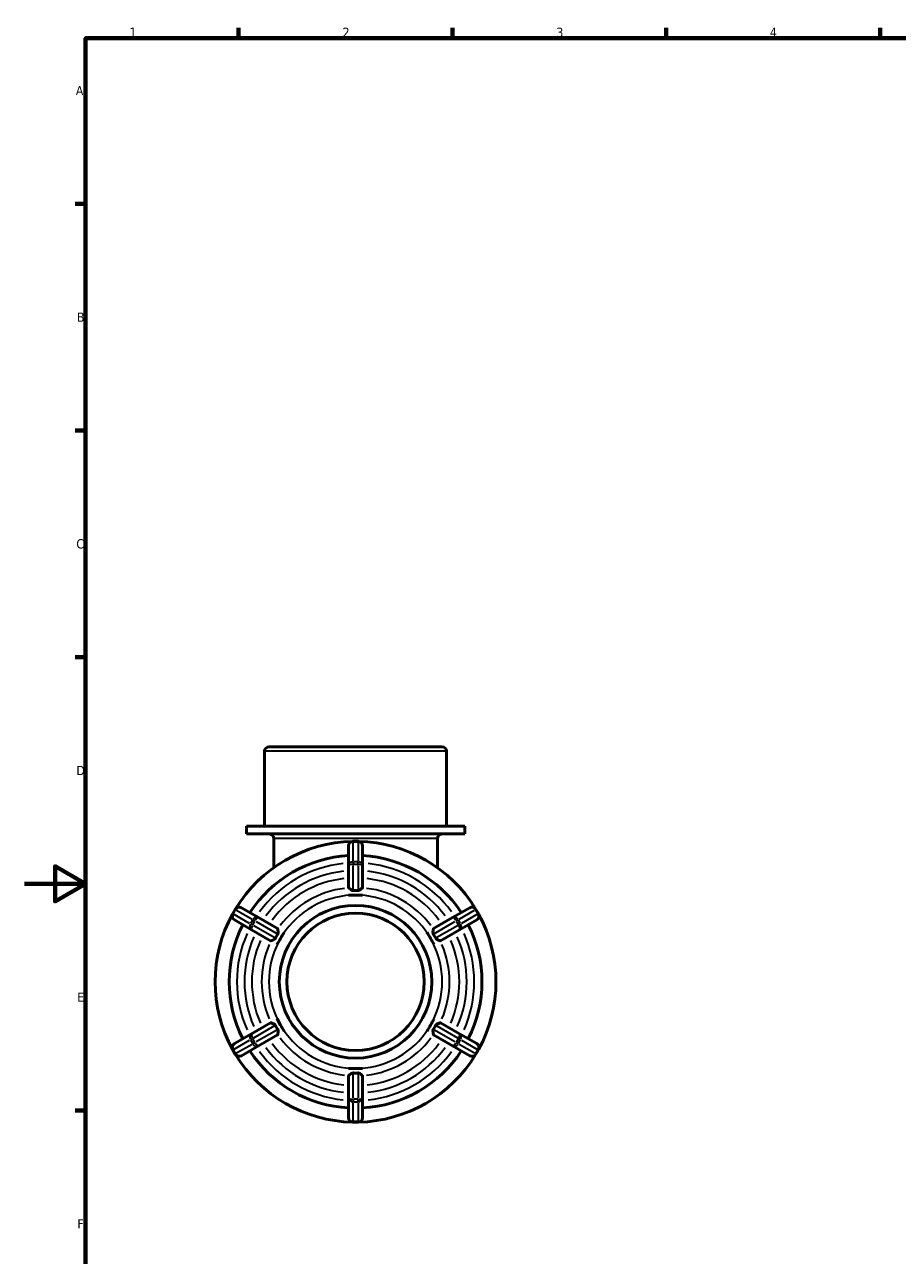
# Model space of a CAD drawing. Header units: millimetres. Extents: x 0 to 899, y -243 to 624.
# Tile 4 of 8: x 0 to 286, y 175 to 578. Entities that reach past the tile are written whole.
import ezdxf

# ---------------------------------------------------------------- set-up
doc = ezdxf.new("R2010")
doc.units = ezdxf.units.MM
for name, color, linetype, lineweight in [('Border (ANSI)', 7, 'Continuous', 70), ('Visible (ANSI)', 7, 'Continuous', 50), ('Visible Narrow (ANSI)', 7, 'Continuous', 35)]:
    doc.layers.add(name, color=color, linetype=linetype, lineweight=lineweight)
doc.styles.add('Note Text (ANSI)', font='tahoma.ttf')

# ---------------------------------------------------------------- blocks, each defined once
blk = doc.blocks.new('Borders Default Border')
at = {"layer": 'Border (ANSI)'}
for p, q in [((70.08, 574), (70.08, 577.45)), ((140.17, 574), (140.17, 577.45)), ((210.25, 574), (210.25, 577.45)), ((280.33, 574), (280.33, 577.45)), ((20, 519.75), (16.55, 519.75)), ((20, 445.5), (16.55, 445.5)), ((20, 371.25), (16.55, 371.25)), ((20, 222.75), (16.55, 222.75))]:
    blk.add_line(p, q, dxfattribs=at)
at = {"layer": 'Border (ANSI)', "flags": 128}
for points in [[(20, 20), (20, 574), (821, 574), (821, 20), (20, 20)], [(0, 297), (20, 297), (10, 302.77), (10, 291.23), (20, 297)]]:
    blk.add_lwpolyline(points, dxfattribs=at)
at = {"layer": 'Border (ANSI)', "char_height": 3.05, "attachment_point": 7, "style": 'Note Text (ANSI)'}
for s, insert in [('1', (34.35, 574.4)), ('2', (104.2, 574.4)), ('3', (174.26, 574.34)), ('4', (244.23, 574.4)), ('A', (16.78, 555.35)), ('B', (17.15, 481.1)), ('C', (16.95, 406.8)), ('D', (16.96, 332.6)), ('E', (17.21, 258.35)), ('F', (17.29, 184.1))]:
    blk.add_mtext(s, dxfattribs=dict(at, insert=insert))

msp = doc.modelspace()

# ---------------------------------------------------------------- linework, layer by layer
at = {"layer": 'Visible (ANSI)'}
for p, q in [((78.652, 315.927), (78.652, 340.427)), ((80.152, 341.927), (136.766, 341.927)), ((138.266, 315.927), (138.266, 340.427)), ((144.227, 315.927), (72.69, 315.927)), ((72.69, 313.327), (72.69, 315.927)), ((144.227, 313.327), (144.227, 315.927)), ((144.227, 313.327), (72.69, 313.327)), ((81.632, 302.295), (81.632, 311.827)), ((109.259, 310.927), (107.659, 310.927)), ((135.285, 302.295), (135.285, 311.827)), ((106.159, 309.427), (106.159, 302.936)), ((110.759, 302.936), (110.759, 309.427)), ((106.159, 302.936), (106.159, 295.789)), ((110.759, 295.789), (110.759, 302.936)), ((106.159, 293.307), (106.159, 293.313)), ((108.459, 293.307), (106.159, 293.307)), ((106.159, 293.306), (106.159, 293.307)), ((110.759, 293.307), (108.459, 293.307)), ((110.759, 293.313), (110.759, 293.307)), ((110.759, 293.307), (110.759, 293.306)), ((69.021, 288.62), (68.221, 287.235)), ((76.692, 285.923), (71.07, 289.169)), ((145.847, 289.169), (140.225, 285.923)), ((148.696, 287.235), (147.896, 288.62)), ((68.77, 285.186), (74.392, 281.94)), ((82.881, 282.35), (76.692, 285.923)), ((140.225, 285.923), (134.036, 282.35)), ((142.525, 281.94), (148.147, 285.186)), ((74.392, 281.94), (80.581, 278.366)), ((83.881, 279.117), (82.731, 277.125)), ((85.031, 281.109), (83.881, 279.117)), ((85.026, 281.112), (85.031, 281.109)), ((85.031, 281.109), (85.032, 281.108)), ((131.885, 281.108), (131.886, 281.109)), ((131.886, 281.109), (131.891, 281.112)), ((133.036, 279.117), (131.886, 281.109)), ((134.186, 277.125), (133.036, 279.117)), ((136.336, 278.366), (142.525, 281.94)), ((82.731, 277.125), (82.726, 277.128)), ((82.732, 277.125), (82.731, 277.125)), ((134.186, 277.125), (134.185, 277.125)), ((134.191, 277.128), (134.186, 277.125)), ((80.581, 251.488), (74.392, 247.915)), ((82.726, 252.726), (82.731, 252.729)), ((82.731, 252.729), (82.732, 252.73)), ((82.731, 252.729), (83.881, 250.737)), ((83.881, 250.737), (85.031, 248.746)), ((131.886, 248.746), (133.036, 250.737)), ((133.036, 250.737), (134.186, 252.729)), ((134.185, 252.73), (134.186, 252.729)), ((134.186, 252.729), (134.191, 252.726)), ((142.525, 247.915), (136.336, 251.488)), ((74.392, 247.915), (68.77, 244.669)), ((76.692, 243.931), (82.881, 247.505)), ((85.031, 248.746), (85.026, 248.743)), ((85.032, 248.746), (85.031, 248.746)), ((131.886, 248.746), (131.885, 248.746)), ((131.891, 248.743), (131.886, 248.746)), ((134.036, 247.505), (140.225, 243.931)), ((148.147, 244.669), (142.525, 247.915)), ((68.221, 242.62), (69.021, 241.235)), ((71.07, 240.686), (76.692, 243.931)), ((140.225, 243.931), (145.847, 240.686)), ((147.896, 241.235), (148.696, 242.62)), ((106.159, 236.548), (106.159, 236.549)), ((106.159, 236.548), (108.459, 236.548)), ((106.159, 236.542), (106.159, 236.548)), ((106.159, 234.066), (106.159, 226.919)), ((108.459, 236.548), (110.759, 236.548)), ((110.759, 236.549), (110.759, 236.548)), ((110.759, 236.548), (110.759, 236.542)), ((110.759, 226.919), (110.759, 234.066)), ((106.159, 226.919), (106.159, 220.427)), ((110.759, 220.427), (110.759, 226.919)), ((107.659, 218.927), (109.259, 218.927))]:
    msp.add_line(p, q, dxfattribs=at)
for radius in [25, 22.5]:
    msp.add_circle((108.459, 264.927), radius, dxfattribs=at)
for centre, radius, start, end in [((80.152, 340.427), 1.5, 90, 180), ((136.766, 340.427), 1.5, 0, 90), ((108.459, 264.927), 46, 91.21568, 148.78432), ((80.132, 311.827), 1.5, 0, 90), ((107.659, 309.427), 1.5, 90, 180), ((109.259, 309.427), 1.5, 0, 90), ((108.459, 264.927), 46, 31.21568, 88.78432), ((136.785, 311.827), 1.5, 90, 180), ((108.459, 264.927), 41.4, 93.18474, 146.81526), ((108.459, 264.927), 41.4, 33.18474, 86.81526), ((108.459, 264.927), 46, 151.21568, 208.78432), ((69.52, 286.485), 1.5, 150, 240), ((70.32, 287.87), 1.5, 60, 150), ((146.597, 287.87), 1.5, 30, 120), ((147.397, 286.485), 1.5, 300, 30), ((108.459, 264.927), 46, 331.21568, 28.78432), ((108.459, 264.927), 41.4, 153.18474, 206.81526), ((108.459, 264.927), 41.4, 333.18474, 26.81526), ((69.52, 243.37), 1.5, 120, 210), ((108.459, 264.927), 41.4, 213.18474, 266.81526), ((108.459, 264.927), 41.4, 273.18474, 326.81526), ((147.397, 243.37), 1.5, 330, 60), ((70.32, 241.985), 1.5, 210, 300), ((108.459, 264.927), 46, 211.21568, 268.78432), ((108.459, 264.927), 46, 271.21568, 328.78432), ((146.597, 241.985), 1.5, 240, 330), ((107.659, 220.427), 1.5, 180, 270), ((109.259, 220.427), 1.5, 270, 0)]:
    msp.add_arc(centre, radius, start, end, dxfattribs=at)
for points, knots in [([(106.242, 295.642), (106.189, 295.686), (106.162, 295.733), (106.159, 295.778), (106.159, 295.782), (106.159, 295.785), (106.159, 295.789)], [0.944792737, 0.944792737, 0.944792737, 0.944792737, 0.998013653, 0.998013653, 0.998013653, 1.002160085, 1.002160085, 1.002160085, 1.002160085]), ([(107.659, 294.805), (107.646, 294.805), (107.633, 294.804), (107.552, 294.806), (107.482, 294.818), (107.282, 294.885), (107.16, 294.955), (106.87, 295.146), (106.678, 295.296), (106.4, 295.515), (106.305, 295.59), (106.242, 295.642)], [-0.3278543, -0.3278543, -0.3278543, -0.3278543, -0.32102866, -0.32102866, -0.28557711, -0.28557711, -0.22645478, -0.22645478, -0.13227104, -0.13227104, -0.06587854, -0.06587854, -0.06587854, -0.06587854]), ([(109.259, 294.805), (108.985, 294.819), (108.716, 294.825), (108.459, 294.825), (108.201, 294.825), (107.932, 294.819), (107.659, 294.805)], [-0.0773495, -0.0773495, -0.0773495, -0.0773495, 0, 0, 0, 0.0773495, 0.0773495, 0.0773495, 0.0773495]), ([(110.675, 295.642), (110.639, 295.612), (110.592, 295.575), (110.394, 295.418), (110.205, 295.267), (109.9, 295.047), (109.776, 294.964), (109.589, 294.871), (109.515, 294.84), (109.379, 294.809), (109.319, 294.802), (109.259, 294.805)], [-0.64167742, -0.64167742, -0.64167742, -0.64167742, -0.59783819, -0.59783819, -0.48168978, -0.48168978, -0.40472268, -0.40472268, -0.3610875, -0.3610875, -0.32788637, -0.32788637, -0.32788637, -0.32788637]), ([(110.759, 295.789), (110.759, 295.785), (110.758, 295.782), (110.758, 295.778), (110.755, 295.733), (110.728, 295.686), (110.675, 295.642)], [0.993867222, 0.993867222, 0.993867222, 0.993867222, 0.998013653, 0.998013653, 0.998013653, 1.05123457, 1.05123457, 1.05123457, 1.05123457]), ([(82.881, 282.35), (82.885, 282.348), (82.888, 282.346), (82.891, 282.344), (82.929, 282.319), (82.956, 282.272), (82.967, 282.205)], [0.993867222, 0.993867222, 0.993867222, 0.993867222, 0.998013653, 0.998013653, 0.998013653, 1.05123457, 1.05123457, 1.05123457, 1.05123457]), ([(133.95, 282.205), (133.961, 282.272), (133.989, 282.319), (134.026, 282.344), (134.029, 282.346), (134.032, 282.348), (134.036, 282.35)], [0.944792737, 0.944792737, 0.944792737, 0.944792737, 0.998013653, 0.998013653, 0.998013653, 1.002160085, 1.002160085, 1.002160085, 1.002160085]), ([(80.75, 278.365), (80.686, 278.341), (80.632, 278.341), (80.591, 278.361), (80.588, 278.363), (80.585, 278.365), (80.581, 278.366)], [0.944792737, 0.944792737, 0.944792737, 0.944792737, 0.998013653, 0.998013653, 0.998013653, 1.002160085, 1.002160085, 1.002160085, 1.002160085]), ([(82.183, 279.174), (82.178, 279.162), (82.171, 279.15), (82.129, 279.08), (82.083, 279.025), (81.909, 278.872), (81.762, 278.793), (81.422, 278.631), (81.198, 278.541), (80.905, 278.425), (80.815, 278.389), (80.75, 278.365)], [-0.32023922, -0.32023922, -0.32023922, -0.32023922, -0.31350329, -0.31350329, -0.27845511, -0.27845511, -0.21193135, -0.21193135, -0.1202528, -0.1202528, -0.06531857, -0.06531857, -0.06531857, -0.06531857]), ([(82.983, 280.559), (82.835, 280.329), (82.696, 280.099), (82.567, 279.876), (82.438, 279.653), (82.309, 279.417), (82.183, 279.174)], [-0.0773495, -0.0773495, -0.0773495, -0.0773495, 0, 0, 0, 0.0773495, 0.0773495, 0.0773495, 0.0773495]), ([(82.967, 282.205), (82.983, 282.108), (83.005, 281.959), (83.064, 281.54), (83.101, 281.266), (83.099, 280.953), (83.093, 280.833), (83.039, 280.66), (83.015, 280.608), (82.983, 280.559)], [-0.66542543, -0.66542543, -0.66542543, -0.66542543, -0.55653562, -0.55653562, -0.40506052, -0.40506052, -0.34389902, -0.34389902, -0.31467124, -0.31467124, -0.31467124, -0.31467124]), ([(133.934, 280.559), (133.925, 280.573), (133.917, 280.586), (133.878, 280.659), (133.854, 280.725), (133.81, 280.948), (133.815, 281.111), (133.843, 281.485), (133.879, 281.726), (133.924, 282.04), (133.939, 282.137), (133.95, 282.205)], [-0.31683091, -0.31683091, -0.31683091, -0.31683091, -0.30884428, -0.30884428, -0.27564244, -0.27564244, -0.2111584, -0.2111584, -0.11987944, -0.11987944, -0.06514436, -0.06514436, -0.06514436, -0.06514436]), ([(134.734, 279.174), (134.608, 279.417), (134.479, 279.653), (134.35, 279.876), (134.221, 280.099), (134.082, 280.329), (133.934, 280.559)], [1.85438914, 1.85438914, 1.85438914, 1.85438914, 1.93173864, 1.93173864, 1.93173864, 2.00908814, 2.00908814, 2.00908814, 2.00908814]), ([(136.167, 278.365), (136.155, 278.369), (136.142, 278.374), (136.017, 278.422), (135.852, 278.487), (135.488, 278.637), (135.305, 278.715), (135.037, 278.861), (134.93, 278.932), (134.802, 279.064), (134.764, 279.115), (134.734, 279.174)], [-0.63194598, -0.63194598, -0.63194598, -0.63194598, -0.62007062, -0.62007062, -0.5235082, -0.5235082, -0.43472722, -0.43472722, -0.36719868, -0.36719868, -0.33043744, -0.33043744, -0.33043744, -0.33043744]), ([(136.336, 278.366), (136.332, 278.365), (136.329, 278.363), (136.326, 278.361), (136.285, 278.341), (136.231, 278.341), (136.167, 278.365)], [0.993867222, 0.993867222, 0.993867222, 0.993867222, 0.998013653, 0.998013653, 0.998013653, 1.051234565, 1.051234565, 1.051234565, 1.051234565]), ([(80.581, 251.488), (80.585, 251.49), (80.588, 251.492), (80.591, 251.493), (80.632, 251.513), (80.686, 251.514), (80.75, 251.49)], [0.993867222, 0.993867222, 0.993867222, 0.993867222, 0.998013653, 0.998013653, 0.998013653, 1.051234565, 1.051234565, 1.051234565, 1.051234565]), ([(80.75, 251.49), (80.762, 251.485), (80.775, 251.48), (80.9, 251.432), (81.065, 251.367), (81.43, 251.218), (81.612, 251.139), (81.88, 250.993), (81.987, 250.923), (82.115, 250.791), (82.154, 250.739), (82.183, 250.681)], [-0.63194597, -0.63194597, -0.63194597, -0.63194597, -0.62007062, -0.62007062, -0.5235082, -0.5235082, -0.43472722, -0.43472722, -0.36719868, -0.36719868, -0.33043744, -0.33043744, -0.33043744, -0.33043744]), ([(82.183, 250.681), (82.309, 250.437), (82.438, 250.202), (82.567, 249.979), (82.696, 249.755), (82.835, 249.526), (82.983, 249.296)], [1.85438914, 1.85438914, 1.85438914, 1.85438914, 1.93173864, 1.93173864, 1.93173864, 2.00908814, 2.00908814, 2.00908814, 2.00908814]), ([(133.934, 249.296), (134.082, 249.526), (134.221, 249.755), (134.35, 249.979), (134.479, 250.202), (134.608, 250.437), (134.734, 250.681)], [-0.0773495, -0.0773495, -0.0773495, -0.0773495, 0, 0, 0, 0.0773495, 0.0773495, 0.0773495, 0.0773495]), ([(134.734, 250.681), (134.74, 250.693), (134.746, 250.704), (134.788, 250.775), (134.835, 250.83), (135.009, 250.983), (135.155, 251.062), (135.495, 251.224), (135.719, 251.313), (136.012, 251.43), (136.102, 251.465), (136.167, 251.49)], [-0.32023922, -0.32023922, -0.32023922, -0.32023922, -0.31350329, -0.31350329, -0.27845511, -0.27845511, -0.21193135, -0.21193135, -0.1202528, -0.1202528, -0.06531857, -0.06531857, -0.06531857, -0.06531857]), ([(136.167, 251.49), (136.231, 251.514), (136.285, 251.513), (136.326, 251.493), (136.329, 251.492), (136.332, 251.49), (136.336, 251.488)], [0.944792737, 0.944792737, 0.944792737, 0.944792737, 0.998013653, 0.998013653, 0.998013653, 1.002160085, 1.002160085, 1.002160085, 1.002160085]), ([(82.967, 247.65), (82.956, 247.582), (82.929, 247.536), (82.891, 247.51), (82.888, 247.508), (82.885, 247.506), (82.881, 247.505)], [0.944792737, 0.944792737, 0.944792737, 0.944792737, 0.998013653, 0.998013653, 0.998013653, 1.002160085, 1.002160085, 1.002160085, 1.002160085]), ([(82.983, 249.296), (82.992, 249.282), (83, 249.268), (83.039, 249.196), (83.063, 249.13), (83.107, 248.907), (83.102, 248.743), (83.074, 248.369), (83.038, 248.129), (82.993, 247.815), (82.978, 247.718), (82.967, 247.65)], [-0.31683091, -0.31683091, -0.31683091, -0.31683091, -0.30884428, -0.30884428, -0.27564244, -0.27564244, -0.2111584, -0.2111584, -0.11987944, -0.11987944, -0.06514436, -0.06514436, -0.06514436, -0.06514436]), ([(133.95, 247.65), (133.934, 247.746), (133.912, 247.896), (133.853, 248.314), (133.816, 248.588), (133.818, 248.901), (133.824, 249.022), (133.879, 249.195), (133.902, 249.247), (133.934, 249.296)], [-0.66542543, -0.66542543, -0.66542543, -0.66542543, -0.55653562, -0.55653562, -0.40506052, -0.40506052, -0.34389902, -0.34389902, -0.31467124, -0.31467124, -0.31467124, -0.31467124]), ([(134.036, 247.505), (134.032, 247.506), (134.029, 247.508), (134.026, 247.51), (133.989, 247.536), (133.961, 247.582), (133.95, 247.65)], [0.993867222, 0.993867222, 0.993867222, 0.993867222, 0.998013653, 0.998013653, 0.998013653, 1.05123457, 1.05123457, 1.05123457, 1.05123457]), ([(106.159, 234.066), (106.159, 234.069), (106.159, 234.073), (106.159, 234.076), (106.162, 234.122), (106.189, 234.169), (106.242, 234.213)], [0.993867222, 0.993867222, 0.993867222, 0.993867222, 0.998013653, 0.998013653, 0.998013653, 1.05123457, 1.05123457, 1.05123457, 1.05123457]), ([(106.242, 234.213), (106.278, 234.242), (106.325, 234.28), (106.523, 234.437), (106.712, 234.588), (107.017, 234.808), (107.141, 234.89), (107.328, 234.984), (107.402, 235.014), (107.539, 235.046), (107.598, 235.052), (107.659, 235.049)], [-0.64167742, -0.64167742, -0.64167742, -0.64167742, -0.59783819, -0.59783819, -0.48168978, -0.48168978, -0.40472268, -0.40472268, -0.3610875, -0.3610875, -0.32788637, -0.32788637, -0.32788637, -0.32788637]), ([(107.659, 235.049), (107.932, 235.036), (108.201, 235.03), (108.459, 235.03), (108.716, 235.03), (108.985, 235.036), (109.259, 235.049)], [1.85438914, 1.85438914, 1.85438914, 1.85438914, 1.93173864, 1.93173864, 1.93173864, 2.00908814, 2.00908814, 2.00908814, 2.00908814]), ([(109.259, 235.049), (109.271, 235.05), (109.284, 235.05), (109.365, 235.049), (109.435, 235.037), (109.635, 234.97), (109.757, 234.899), (110.047, 234.709), (110.239, 234.559), (110.517, 234.339), (110.612, 234.264), (110.675, 234.213)], [-0.3278543, -0.3278543, -0.3278543, -0.3278543, -0.32102866, -0.32102866, -0.28557711, -0.28557711, -0.22645478, -0.22645478, -0.13227104, -0.13227104, -0.06587854, -0.06587854, -0.06587854, -0.06587854]), ([(110.675, 234.213), (110.728, 234.169), (110.755, 234.122), (110.758, 234.076), (110.758, 234.073), (110.759, 234.069), (110.759, 234.066)], [0.944792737, 0.944792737, 0.944792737, 0.944792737, 0.998013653, 0.998013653, 0.998013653, 1.002160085, 1.002160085, 1.002160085, 1.002160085])]:
    msp.add_open_spline(points, degree=3, knots=knots, dxfattribs=at)
for points in [[(106.159, 293.313), (106.94, 293.305), (107.731, 293.307), (108.459, 293.307)], [(108.459, 293.307), (107.715, 293.307), (106.944, 293.308), (106.159, 293.306)], [(108.459, 293.307), (109.186, 293.307), (109.977, 293.305), (110.759, 293.313)], [(110.759, 293.306), (109.973, 293.308), (109.202, 293.307), (108.459, 293.307)], [(82.726, 277.128), (83.124, 277.801), (83.517, 278.487), (83.881, 279.117)], [(83.881, 279.117), (83.509, 278.473), (83.123, 277.806), (82.732, 277.125)], [(83.881, 279.117), (84.245, 279.747), (84.642, 280.431), (85.026, 281.112)], [(85.032, 281.108), (84.638, 280.429), (84.253, 279.761), (83.881, 279.117)], [(133.036, 279.117), (132.664, 279.761), (132.279, 280.429), (131.885, 281.108)], [(131.891, 281.112), (132.275, 280.431), (132.673, 279.747), (133.036, 279.117)], [(133.036, 279.117), (133.4, 278.487), (133.793, 277.801), (134.191, 277.128)], [(134.185, 277.125), (133.794, 277.806), (133.408, 278.473), (133.036, 279.117)], [(83.881, 250.737), (83.517, 251.367), (83.124, 252.054), (82.726, 252.726)], [(82.732, 252.73), (83.123, 252.049), (83.509, 251.382), (83.881, 250.737)], [(83.881, 250.737), (84.253, 250.093), (84.638, 249.426), (85.032, 248.746)], [(85.026, 248.743), (84.642, 249.424), (84.245, 250.108), (83.881, 250.737)], [(131.885, 248.746), (132.279, 249.426), (132.664, 250.093), (133.036, 250.737)], [(133.036, 250.737), (132.673, 250.108), (132.275, 249.424), (131.891, 248.743)], [(133.036, 250.737), (133.408, 251.382), (133.794, 252.049), (134.185, 252.73)], [(134.191, 252.726), (133.793, 252.054), (133.4, 251.367), (133.036, 250.737)], [(108.459, 236.548), (107.731, 236.548), (106.94, 236.55), (106.159, 236.542)], [(106.159, 236.549), (106.944, 236.547), (107.715, 236.548), (108.459, 236.548)], [(110.759, 236.542), (109.977, 236.55), (109.186, 236.548), (108.459, 236.548)], [(108.459, 236.548), (109.202, 236.548), (109.973, 236.547), (110.759, 236.549)]]:
    msp.add_open_spline(points, degree=3, dxfattribs=at)
at = {"layer": 'Visible Narrow (ANSI)'}
for p, q in [((137.899, 340.427), (79.019, 340.427)), ((134.955, 311.827), (81.963, 311.827)), ((107.659, 310.927), (107.659, 310.746)), ((107.739, 310.726), (109.179, 310.726)), ((109.259, 310.746), (109.259, 310.927)), ((107.659, 304.559), (107.659, 310.402)), ((109.259, 310.402), (109.259, 304.559)), ((107.659, 304.207), (107.659, 303.467)), ((107.659, 295.236), (107.659, 302.986)), ((109.179, 304.235), (107.739, 304.235)), ((107.739, 303.416), (109.179, 303.416)), ((109.259, 303.467), (109.259, 304.207)), ((109.259, 302.986), (109.259, 295.236)), ((68.222, 287.234), (68.379, 287.144)), ((68.435, 287.203), (69.155, 288.45)), ((73.736, 284.051), (68.677, 286.972)), ((69.179, 288.529), (69.022, 288.62)), ((69.477, 288.357), (74.536, 285.436)), ((142.381, 285.436), (147.441, 288.357)), ((148.241, 286.972), (143.181, 284.051)), ((147.895, 288.62), (147.738, 288.529)), ((147.762, 288.45), (148.482, 287.203)), ((148.538, 287.144), (148.695, 287.234)), ((74.041, 283.874), (74.682, 283.504)), ((74.777, 285.205), (74.057, 283.958)), ((74.766, 283.548), (75.486, 284.795)), ((75.482, 284.89), (74.841, 285.26)), ((81.811, 279.389), (75.099, 283.264)), ((75.899, 284.649), (82.611, 280.774)), ((134.306, 280.774), (141.018, 284.649)), ((141.818, 283.264), (135.106, 279.389)), ((141.431, 284.795), (142.151, 283.548)), ((142.076, 285.26), (141.435, 284.89)), ((142.86, 283.958), (142.14, 285.205)), ((142.235, 283.504), (142.876, 283.874)), ((75.099, 246.591), (81.811, 250.466)), ((135.106, 250.466), (141.818, 246.591)), ((74.682, 246.35), (74.041, 245.98)), ((75.486, 245.059), (74.766, 246.306)), ((82.611, 249.08), (75.899, 245.205)), ((141.018, 245.205), (134.306, 249.08)), ((142.151, 246.306), (141.431, 245.059)), ((142.876, 245.98), (142.235, 246.35)), ((68.379, 242.711), (68.222, 242.62)), ((69.155, 241.404), (68.435, 242.651)), ((68.677, 242.883), (73.736, 245.804)), ((74.536, 244.419), (69.477, 241.497)), ((74.057, 245.897), (74.777, 244.65)), ((74.841, 244.595), (75.482, 244.965)), ((141.435, 244.965), (142.076, 244.595)), ((142.14, 244.65), (142.86, 245.897)), ((147.441, 241.497), (142.381, 244.419)), ((143.181, 245.804), (148.241, 242.883)), ((148.482, 242.651), (147.762, 241.404)), ((148.695, 242.62), (148.538, 242.711)), ((69.022, 241.235), (69.179, 241.325)), ((147.738, 241.325), (147.895, 241.235)), ((107.659, 226.869), (107.659, 234.619)), ((109.259, 234.619), (109.259, 226.869)), ((107.659, 226.388), (107.659, 225.648)), ((109.179, 226.438), (107.739, 226.438)), ((109.259, 225.648), (109.259, 226.388)), ((107.659, 219.453), (107.659, 225.295)), ((107.739, 225.62), (109.179, 225.62)), ((109.259, 225.295), (109.259, 219.453)), ((107.659, 219.109), (107.659, 218.928)), ((109.179, 219.128), (107.739, 219.128)), ((109.259, 218.928), (109.259, 219.109))]:
    msp.add_line(p, q, dxfattribs=at)
for radius, start, end in [(38.9, 96.05068, 143.94932), (38.9, 36.05068, 83.94932), (36.418, 96.25883, 143.74117), (34.004, 96.49061, 143.50939), (34.004, 36.49061, 83.50939), (36.418, 36.25883, 83.74117), (30.795, 96.71522, 143.28478), (30.795, 36.71522, 83.28478), (28.38, 93, 147), (28.38, 33, 87), (38.9, 156.05068, 203.94932), (36.418, 156.25883, 203.74117), (34.004, 156.49061, 203.50939), (34.004, 336.49061, 23.50939), (36.418, 336.25883, 23.74117), (38.9, 336.05068, 23.94932), (30.795, 156.71522, 203.28478), (28.38, 153, 207), (28.38, 333, 27), (30.795, 336.71522, 23.28478), (30.795, 216.71522, 263.28478), (28.38, 213, 267), (28.38, 273, 327), (30.795, 276.71522, 323.28478), (38.9, 216.05068, 263.94932), (36.418, 216.25883, 263.74117), (34.004, 216.49061, 263.50939), (34.004, 276.49061, 323.50939), (36.418, 276.25883, 323.74117), (38.9, 276.05068, 323.94932)]:
    msp.add_arc((108.459, 264.927), radius, start, end, dxfattribs=at)
for centre, major_axis, ratio, start_param, end_param in [((107.659, 309.427), (-1.5, 0), 0.8660254, 4.7909288, 6.2046455), ((109.259, 309.427), (1.5, 0), 0.8660254, 0.0785398, 1.4922565), ((107.659, 302.936), (-1.5, 0), 0.8660254, 4.7909288, 6.2046455), ((107.659, 302.936), (-1.5, 0), 0.3203662, 4.7909288, 6.2046455), ((109.259, 302.936), (1.5, 0), 0.8660254, 0.0785398, 1.4922565), ((109.259, 302.936), (1.5, 0), 0.3203662, 0.0785398, 1.4922565), ((69.52, 286.485), (-0.75, -1.299), 0.8660254, 4.7909288, 6.2046455), ((70.32, 287.87), (0.75, 1.299), 0.8660254, 0.0785398, 1.4922565), ((146.597, 287.87), (-0.75, 1.299), 0.8660254, 4.7909288, 6.2046455), ((147.397, 286.485), (0.75, -1.299), 0.8660254, 0.0785398, 1.4922565), ((75.142, 283.239), (-0.75, -1.299), 0.8660254, 4.7909288, 6.2046455), ((75.142, 283.239), (-0.75, -1.299), 0.3203662, 4.7909288, 6.2046455), ((75.942, 284.624), (0.75, 1.299), 0.8660254, 0.0785398, 1.4922565), ((75.942, 284.624), (0.75, 1.299), 0.3203662, 0.0785398, 1.4922565), ((140.975, 284.624), (-0.75, 1.299), 0.3203662, 4.7909288, 6.2046455), ((140.975, 284.624), (-0.75, 1.299), 0.8660254, 4.7909288, 6.2046455), ((141.775, 283.239), (0.75, -1.299), 0.3203662, 0.0785398, 1.4922565), ((141.775, 283.239), (0.75, -1.299), 0.8660254, 0.0785398, 1.4922565), ((75.142, 246.616), (-0.75, 1.299), 0.8660254, 0.0785398, 1.4922565), ((75.142, 246.616), (-0.75, 1.299), 0.3203662, 0.0785398, 1.4922565), ((141.775, 246.616), (0.75, 1.299), 0.3203662, 4.7909288, 6.2046455), ((141.775, 246.616), (0.75, 1.299), 0.8660254, 4.7909288, 6.2046455), ((69.52, 243.37), (-0.75, 1.299), 0.8660254, 0.0785398, 1.4922565), ((75.942, 245.23), (0.75, -1.299), 0.8660254, 4.7909288, 6.2046455), ((75.942, 245.23), (0.75, -1.299), 0.3203662, 4.7909288, 6.2046455), ((140.975, 245.23), (-0.75, -1.299), 0.3203662, 0.0785398, 1.4922565), ((140.975, 245.23), (-0.75, -1.299), 0.8660254, 0.0785398, 1.4922565), ((147.397, 243.37), (0.75, 1.299), 0.8660254, 4.7909288, 6.2046455), ((70.32, 241.985), (0.75, -1.299), 0.8660254, 4.7909288, 6.2046455), ((146.597, 241.985), (-0.75, -1.299), 0.8660254, 0.0785398, 1.4922565), ((107.659, 226.919), (-1.5, 0), 0.3203662, 0.0785398, 1.4922565), ((107.659, 226.919), (-1.5, 0), 0.8660254, 0.0785398, 1.4922565), ((109.259, 226.919), (1.5, 0), 0.3203662, 4.7909288, 6.2046455), ((109.259, 226.919), (1.5, 0), 0.8660254, 4.7909288, 6.2046455), ((107.659, 220.427), (-1.5, 0), 0.8660254, 0.0785398, 1.4922565), ((109.259, 220.427), (1.5, 0), 0.8660254, 4.7909288, 6.2046455)]:
    msp.add_ellipse(centre, major_axis=major_axis, ratio=ratio, start_param=start_param, end_param=end_param, dxfattribs=at)

# ---------------------------------------------------------------- block references
msp.add_blockref('Borders Default Border', (0, 0))

doc.saveas('drawing.dxf')
